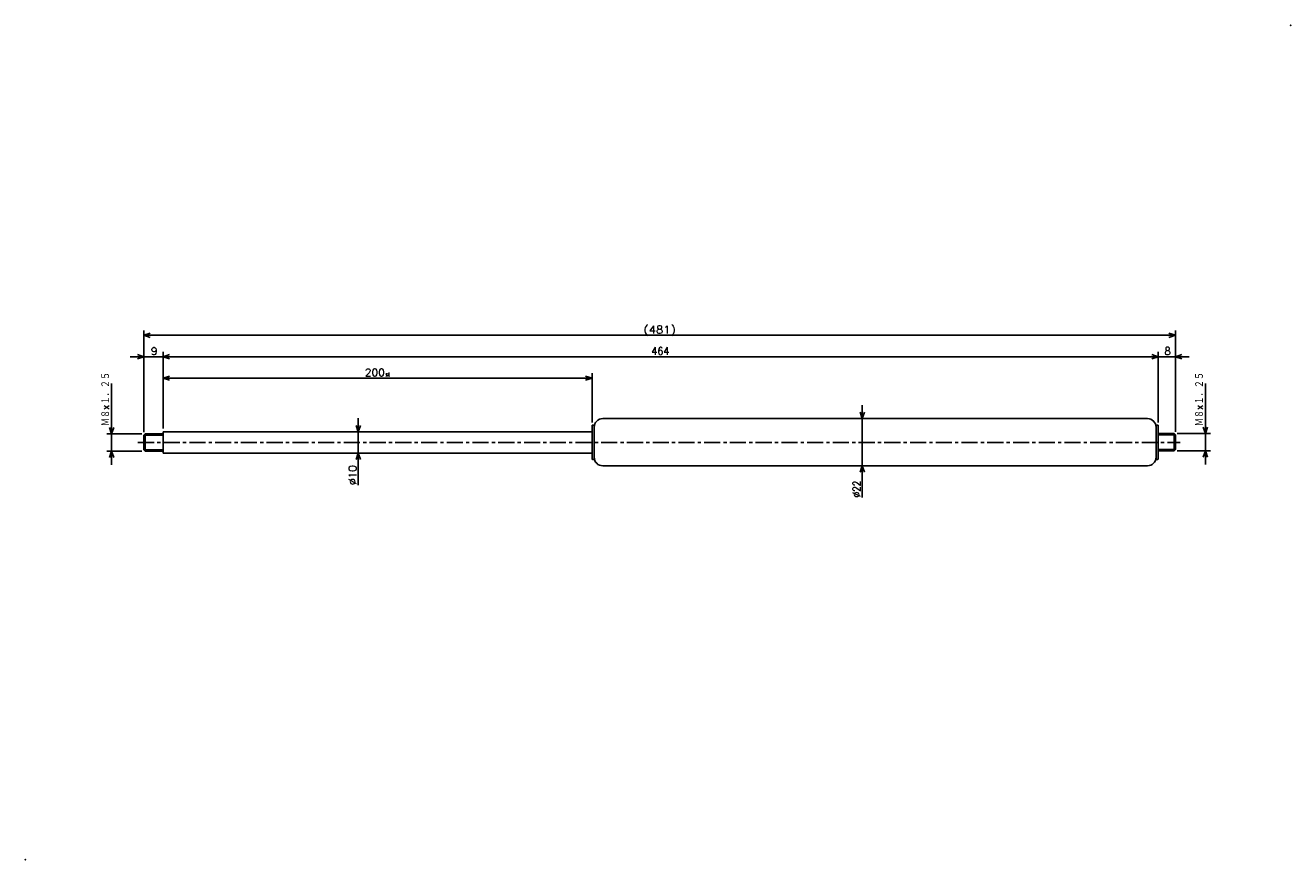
# Model space of a CAD drawing. Extents: x -505 to 85, y -40 to 350.
import ezdxf

# ---------------------------------------------------------------- set-up
doc = ezdxf.new("R2010")
doc.units = 0
doc.linetypes.add('CENTER', pattern=[12, 7.5, -1.5, 1.5, -1.5])
doc.layers.get('0').update_dxf_attribs({"linetype": 'CONTINUOUS'})
doc.styles.get("Standard").update_dxf_attribs({"font": 'txt', "bigfont": 'BIGFONT'})

msp = doc.modelspace()

# ---------------------------------------------------------------- linework, layer by layer
at = {"color": 7, "linetype": 'CONTINUOUS'}
for p, q in [((-450, 159.875), (-450, 207.286)), ((31, 160.00609), (31, 207.286)), ((-450, 205), (-447, 206)), ((-450, 205), (31, 205)), ((-450, 205), (-447, 204)), ((31, 205), (28, 206)), ((31, 205), (28, 204)), ((-450, 195), (-456.35, 195)), ((-450, 195), (-453, 196)), ((-450, 195), (-453, 194)), ((-450, 159.875), (-450, 197.286)), ((-450, 195), (-441, 195)), ((-441, 161.5), (-441, 197.286)), ((-441, 161.5), (-441, 197.286)), ((-441, 195), (-438, 196)), ((-441, 195), (-438, 196)), ((-441, 195), (-438, 194)), ((-441, 195), (-434.65, 195)), ((23, 195), (-441, 195)), ((-441, 195), (-438, 194)), ((23, 195), (16.65, 195)), ((23, 195), (20, 196)), ((23, 195), (20, 196)), ((23, 195), (20, 194)), ((23, 195), (20, 194)), ((23, 164.33109), (23, 197.286)), ((23, 164.33109), (23, 197.286)), ((23, 195), (31, 195)), ((31, 160.00609), (31, 197.286)), ((31, 195), (34, 196)), ((31, 195), (34, 194)), ((31, 195), (37.35, 195)), ((-441, 161.5), (-441, 187.286)), ((-441, 185), (-438, 186)), ((-441, 185), (-241, 185)), ((-441, 185), (-438, 184)), ((-241, 185), (-244, 186)), ((-241, 185), (-244, 184)), ((-241, 164.33109), (-241, 187.286)), ((-465, 159), (-465, 182.51152)), ((45, 159.13109), (45, 182.48615)), ((-115, 166.13109), (-115, 172.48109)), ((-465, 159), (-465, 165.35)), ((-350, 160), (-350, 166.35)), ((-236, 166.13109), (18, 166.13109)), ((-236, 166.13109), (-198.05292, 166.13109)), ((-115, 166.13109), (-116, 169.13109)), ((-115, 166.13109), (-114, 169.13109)), ((-115, 166.13109), (-115, 144.13109)), ((45, 159.13109), (45, 165.48109)), ((-465, 159), (-466, 162)), ((-465, 159), (-464, 162)), ((-441, 160), (-241, 160)), ((-441, 160), (-441, 150)), ((-350, 160), (-351, 163)), ((-350, 160), (-349, 163)), ((-350, 160), (-350, 150)), ((-241, 162.83109), (-241, 147.43108)), ((-240.70001, 163.13109), (-240.30002, 163.13109)), ((-240, 162.83109), (-240, 147.43108)), ((22, 162.83109), (22, 147.43108)), ((22.299999, 163.13109), (22.700001, 163.13109)), ((23, 162.83109), (23, 147.43108)), ((45, 159.13109), (44, 162.13109)), ((45, 159.13109), (46, 162.13109)), ((-450.875, 159), (-467.28601, 159)), ((-465, 159), (-465, 151)), ((-450, 158.375), (-449.375, 159.00002)), ((-450, 158.375), (-441, 158.375)), ((-450, 158.375), (-450, 151.625)), ((-449.375, 159), (-449.375, 151)), ((-449.375, 159), (-441, 159)), ((23, 159.13109), (30.375, 159.13109)), ((23, 158.50609), (31, 158.50609)), ((30.999996, 158.50609), (30.374998, 159.13109)), ((30.375, 159.13109), (30.375, 151.13109)), ((31, 158.50609), (31, 151.75609)), ((31.875, 159.13109), (47.285999, 159.13109)), ((45, 159.13109), (45, 151.13109)), ((-450.875, 151), (-467.28601, 151)), ((-465, 151), (-466, 148)), ((-465, 151), (-464, 148)), ((-465, 151), (-465, 144.65)), ((-450, 151.625), (-441, 151.625)), ((-450, 151.625), (-449.375, 151)), ((-449.375, 151), (-441, 151)), ((-441, 150), (-241, 150)), ((-350, 150), (-351, 147)), ((-350, 150), (-350, 135.15338)), ((-350, 150), (-349, 147)), ((-350, 150), (-350, 143.65)), ((23, 151.75609), (31, 151.75609)), ((23, 151.13109), (30.375, 151.13109)), ((31.000002, 151.75609), (30.375004, 151.13109)), ((31.875, 151.13109), (47.285999, 151.13109)), ((45, 151.13109), (44, 148.13109)), ((45, 151.13109), (46, 148.13109)), ((45, 151.13109), (45, 144.78109)), ((-240.70001, 147.13109), (-240.30002, 147.13109)), ((-236, 144.13109), (18, 144.13109)), ((-236, 144.13109), (-203.36227, 144.13109)), ((-115, 144.13109), (-116, 141.13109)), ((-115, 144.13109), (-115, 129.4108)), ((-115, 144.13109), (-114, 141.13109)), ((-115, 144.13109), (-115, 137.78109)), ((22.299999, 147.13109), (22.700001, 147.13109))]:
    msp.add_line(p, q, dxfattribs=at)
at = {"color": 7, "linetype": 'CENTER'}
msp.add_line((-452.72592, 155), (33.224155, 155), dxfattribs=at)
at = {"color": 7, "linetype": 'CONTINUOUS'}
for centre, radius, start, end in [((-236, 162.13109), 4, 90, 180), ((18, 162.13109), 4, 0, 90), ((-240.70001, 162.83109), 0.3, 90, 180), ((-240.30002, 162.83109), 0.3, 0, 90), ((22.299999, 162.83109), 0.3, 90, 180), ((22.700001, 162.83109), 0.3, 0, 90), ((-236, 148.13109), 4, 180, 270), ((18, 148.13109), 4, 270, 360), ((-240.70001, 147.43108), 0.3, 180, 270), ((-240.30002, 147.43108), 0.3, 270, 360), ((22.299999, 147.43108), 0.3, 180, 270), ((22.700001, 147.43108), 0.3, 270, 360)]:
    msp.add_arc(centre, radius, start, end, dxfattribs=at)
for p in [(84.749596, 349.5), (-505.2504, -39.5)]:
    msp.add_point(p, dxfattribs=at)

# ---------------------------------------------------------------- texts
for s, height, width, p in [('(481)', 3.5, 1.140958, (-217.043, 205.875)), ('464', 3.5, 0.930643, (-213.343, 195.875)), ('200', 3.5, 1.038857, (-346.943, 185.875)), ('st', 1.75, 0.940457, (-337.343, 185.875))]:
    msp.add_text(s, height=height, dxfattribs=dict(at, width=width)).set_placement(p)
for s, p in [('9', (-446.643, 195.875)), ('8', (25.857, 195.875))]:
    msp.add_text(s, height=3.5, dxfattribs=at).set_placement(p)
for s, width, p in [('Ｍ８×１．２５', 0.773806, (-465.875, 162.62553)), ('Ｍ８×１．２５', 0.773806, (44.125, 162.60015)), ('%%C10', 1.028808, (-350.875, 135.15338)), ('%%C22', 0.868745, (-115.875, 129.4108))]:
    msp.add_text(s, height=3.5, rotation=90.000003, dxfattribs=dict(at, width=width)).set_placement(p)

doc.saveas('drawing.dxf')
